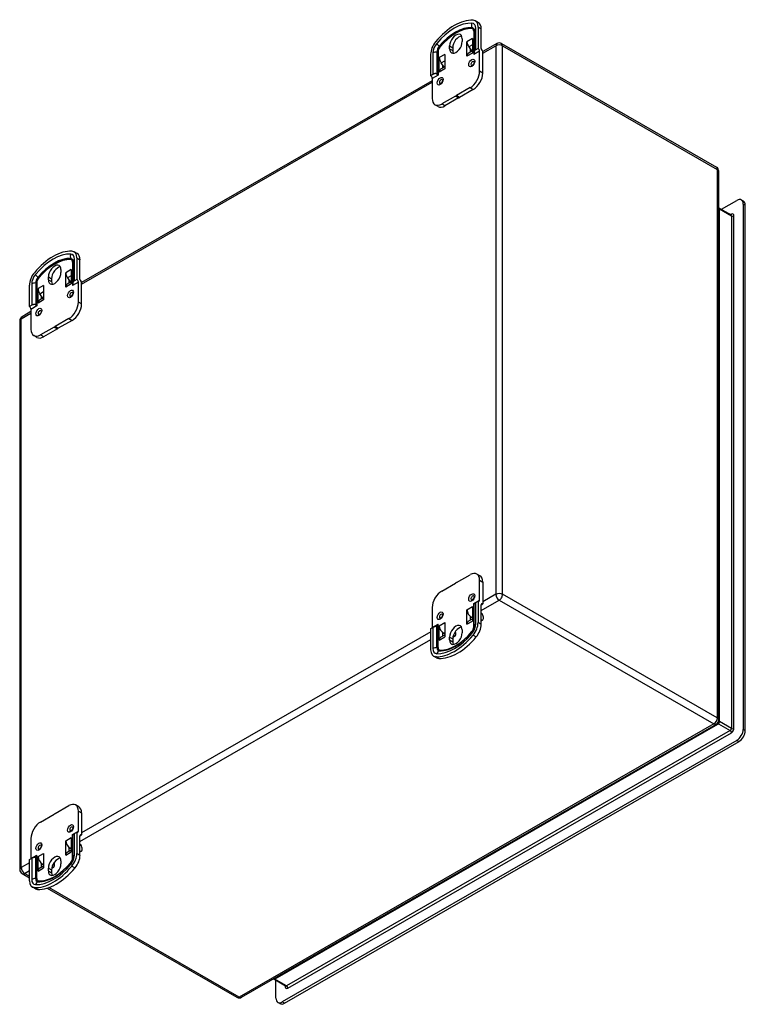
# Model space of a CAD drawing. Header units: inches. Extents: x 71.6 to 84.4, y 24.7 to 42.1.
import ezdxf

# ---------------------------------------------------------------- set-up
doc = ezdxf.new("R2010")
doc.units = ezdxf.units.IN
doc.header["$MEASUREMENT"] = 0
doc.layers.add('Visible Edges(ANSI)', color=7, linetype='Continuous', lineweight=25)
doc.layers.add('Visible Tangent Edges(ANSI)', color=7, linetype='Continuous', lineweight=25)

msp = doc.modelspace()

# ---------------------------------------------------------------- linework, layer by layer
at = {"layer": 'Visible Edges(ANSI)'}
for p, q in [((79.652, 42.024), (79.597, 42.056)), ((79.576, 41.884), (79.576, 41.496)), ((79.646, 41.948), (79.646, 41.57)), ((79.701, 41.57), (79.701, 41.915)), ((79.366, 41.741), (79.366, 41.69)), ((79.451, 41.433), (79.451, 41.687)), ((79.451, 41.687), (79.451, 41.687)), ((79.451, 41.687), (79.451, 41.687)), ((79.548, 41.743), (79.548, 41.489)), ((79.548, 41.743), (79.548, 41.743)), ((79.548, 41.743), (79.548, 41.743)), ((79.145, 41.563), (79.145, 41.614)), ((79.201, 41.582), (79.201, 41.531)), ((79.548, 41.526), (79.474, 41.483)), ((79.482, 41.597), (79.536, 41.519)), ((79.506, 41.562), (79.506, 41.502)), ((79.576, 41.496), (79.576, 41.488)), ((79.646, 41.57), (79.605, 41.547)), ((79.673, 41.168), (79.673, 41.522)), ((79.704, 41.555), (79.721, 41.531)), ((79.977, 41.656), (79.729, 41.514)), ((79.729, 41.135), (79.729, 41.522)), ((80.061, 41.656), (83.846, 39.477)), ((78.811, 41.089), (78.811, 41.467)), ((78.963, 41.406), (78.963, 41.407)), ((78.963, 41.406), (78.963, 41.406)), ((78.963, 41.152), (78.963, 41.406)), ((79.061, 41.463), (79.061, 41.463)), ((79.061, 41.463), (79.061, 41.463)), ((79.061, 41.463), (79.061, 41.208)), ((79.451, 41.433), (79.451, 41.433)), ((79.548, 41.489), (79.548, 41.489)), ((78.963, 41.152), (78.963, 41.152)), ((79.061, 41.245), (78.986, 41.202)), ((79.049, 41.238), (78.995, 41.316)), ((79.019, 41.281), (79.019, 41.221)), ((79.061, 41.208), (79.061, 41.208)), ((78.838, 41.001), (72.658, 37.442)), ((78.851, 41.113), (78.811, 41.089)), ((78.838, 41.041), (78.838, 40.687)), ((79.507, 40.879), (79.264, 40.739)), ((79.562, 40.846), (79.319, 40.707)), ((79.248, 40.73), (79.005, 40.59)), ((79.304, 40.698), (79.061, 40.558)), ((79.248, 40.73), (79.304, 40.698)), ((79.319, 40.707), (79.264, 40.739)), ((78.943, 40.546), (78.887, 40.578)), ((83.888, 29.731), (83.888, 39.404)), ((83.934, 38.733), (84.207, 38.89)), ((84.323, 38.876), (84.286, 38.898)), ((83.896, 38.755), (84.105, 38.635)), ((84.319, 38.825), (84.319, 29.563)), ((84.356, 29.542), (84.356, 38.804)), ((72.581, 37.952), (72.526, 37.984)), ((72.575, 37.876), (72.575, 37.498)), ((72.505, 37.812), (72.505, 37.424)), ((72.63, 37.498), (72.63, 37.844)), ((72.074, 37.491), (72.074, 37.542)), ((72.13, 37.51), (72.13, 37.459)), ((72.295, 37.669), (72.295, 37.618)), ((72.38, 37.361), (72.38, 37.615)), ((72.38, 37.615), (72.38, 37.615)), ((72.38, 37.615), (72.38, 37.615)), ((72.411, 37.525), (72.465, 37.447)), ((72.477, 37.671), (72.477, 37.417)), ((72.477, 37.671), (72.477, 37.671)), ((72.477, 37.671), (72.477, 37.671)), ((71.74, 37.017), (71.74, 37.395)), ((71.892, 37.334), (71.892, 37.335)), ((71.892, 37.335), (71.892, 37.335)), ((71.892, 37.08), (71.892, 37.335)), ((71.99, 37.391), (71.99, 37.391)), ((71.99, 37.391), (71.99, 37.391)), ((71.99, 37.391), (71.99, 37.136)), ((72.38, 37.361), (72.38, 37.361)), ((72.477, 37.454), (72.403, 37.411)), ((72.435, 37.49), (72.435, 37.43)), ((72.477, 37.417), (72.477, 37.417)), ((72.505, 37.424), (72.505, 37.416)), ((72.575, 37.498), (72.534, 37.475)), ((72.602, 37.096), (72.602, 37.45)), ((72.633, 37.483), (72.65, 37.459)), ((72.658, 37.064), (72.658, 37.45)), ((71.99, 37.173), (71.915, 37.13)), ((71.978, 37.167), (71.924, 37.244)), ((71.948, 37.21), (71.948, 37.149)), ((71.78, 37.041), (71.74, 37.017)), ((71.892, 37.08), (71.892, 37.08)), ((71.99, 37.136), (71.99, 37.136)), ((71.767, 36.929), (71.61, 36.839)), ((71.767, 36.969), (71.767, 36.615)), ((72.435, 36.807), (72.193, 36.667)), ((71.568, 36.766), (71.568, 27.093)), ((72.177, 36.658), (71.934, 36.518)), ((72.177, 36.658), (72.233, 36.626)), ((72.248, 36.635), (72.193, 36.667)), ((72.491, 36.774), (72.248, 36.635)), ((71.872, 36.474), (71.816, 36.506)), ((72.233, 36.626), (71.99, 36.486)), ((79.264, 32.151), (79.507, 32.291)), ((79.68, 32.27), (79.624, 32.303)), ((79.005, 32.002), (79.248, 32.142)), ((79.673, 31.839), (79.673, 32.194)), ((79.729, 32.162), (79.729, 31.775)), ((79.576, 31.771), (79.576, 31.77)), ((79.576, 31.382), (79.576, 31.77)), ((79.605, 31.8), (79.646, 31.823)), ((79.646, 31.823), (79.646, 31.446)), ((79.701, 31.759), (79.729, 31.775)), ((78.838, 31.713), (78.838, 31.358)), ((79.451, 31.673), (79.451, 31.673)), ((79.451, 31.673), (79.451, 31.673)), ((79.451, 31.418), (79.451, 31.673)), ((79.548, 31.729), (79.548, 31.729)), ((79.548, 31.729), (79.548, 31.729)), ((79.548, 31.729), (79.548, 31.474)), ((79.701, 31.414), (79.701, 31.759)), ((79.061, 31.448), (79.061, 31.194)), ((79.061, 31.448), (79.061, 31.448)), ((79.061, 31.448), (79.061, 31.448)), ((79.474, 31.469), (79.548, 31.512)), ((79.506, 31.554), (79.506, 31.487)), ((79.548, 31.527), (79.529, 31.538)), ((79.548, 31.474), (79.548, 31.474)), ((79.701, 31.476), (79.727, 31.49)), ((79.701, 31.482), (79.721, 31.488)), ((78.811, 31.342), (78.851, 31.366)), ((78.811, 30.965), (78.811, 31.342)), ((78.963, 31.137), (78.963, 31.392)), ((78.963, 31.392), (78.963, 31.392)), ((78.963, 31.392), (78.963, 31.392)), ((79.019, 31.274), (79.019, 31.207)), ((79.041, 31.257), (79.061, 31.246)), ((79.366, 31.317), (79.366, 31.267)), ((79.451, 31.418), (79.451, 31.418)), ((78.963, 31.137), (78.963, 31.137)), ((78.986, 31.188), (79.061, 31.231)), ((79.061, 31.194), (79.061, 31.193)), ((79.145, 31.14), (79.145, 31.19)), ((79.201, 31.158), (79.201, 31.108)), ((79.204, 31.189), (79.239, 31.21)), ((79.233, 31.207), (79.206, 31.199)), ((78.915, 30.824), (78.86, 30.857)), ((75.479, 24.84), (83.846, 29.658)), ((84.207, 29.37), (76.196, 24.757)), ((76.234, 24.736), (84.245, 29.349)), ((72.193, 28.079), (72.435, 28.219)), ((72.609, 28.198), (72.553, 28.231)), ((71.934, 27.93), (72.177, 28.07)), ((72.602, 27.767), (72.602, 28.122)), ((72.658, 28.09), (72.658, 27.703)), ((71.767, 27.641), (71.767, 27.286)), ((72.477, 27.657), (72.477, 27.657)), ((72.477, 27.657), (72.477, 27.657)), ((72.477, 27.657), (72.477, 27.402)), ((72.505, 27.699), (72.505, 27.698)), ((72.505, 27.31), (72.505, 27.698)), ((72.534, 27.728), (72.575, 27.751)), ((72.575, 27.751), (72.575, 27.374)), ((72.63, 27.687), (72.658, 27.703)), ((72.63, 27.342), (72.63, 27.687)), ((72.38, 27.601), (72.38, 27.601)), ((72.38, 27.601), (72.38, 27.601)), ((72.38, 27.346), (72.38, 27.601)), ((72.403, 27.397), (72.477, 27.44)), ((72.435, 27.482), (72.435, 27.415)), ((72.477, 27.455), (72.457, 27.466)), ((71.74, 27.27), (71.78, 27.294)), ((71.74, 26.893), (71.74, 27.27)), ((71.892, 27.065), (71.892, 27.32)), ((71.892, 27.32), (71.892, 27.32)), ((71.892, 27.32), (71.892, 27.32)), ((71.99, 27.376), (71.99, 27.122)), ((71.99, 27.376), (71.99, 27.376)), ((71.99, 27.376), (71.99, 27.376)), ((72.38, 27.346), (72.38, 27.346)), ((72.477, 27.402), (72.477, 27.402)), ((72.63, 27.404), (72.656, 27.418)), ((72.63, 27.41), (72.65, 27.416)), ((71.915, 27.116), (71.99, 27.159)), ((71.948, 27.202), (71.948, 27.135)), ((71.97, 27.185), (71.99, 27.174)), ((71.99, 27.122), (71.99, 27.122)), ((72.074, 27.068), (72.074, 27.118)), ((72.13, 27.086), (72.13, 27.036)), ((72.133, 27.117), (72.168, 27.138)), ((72.162, 27.135), (72.135, 27.127)), ((72.295, 27.245), (72.295, 27.195)), ((71.61, 27.02), (71.74, 26.945)), ((71.892, 27.065), (71.892, 27.065)), ((71.844, 26.752), (71.789, 26.785)), ((72.053, 26.765), (75.395, 24.84)), ((76.255, 25.038), (76.046, 25.158)), ((76.085, 24.822), (76.085, 25.136)), ((76.155, 24.728), (76.118, 24.75))]:
    msp.add_line(p, q, dxfattribs=at)
at = {"layer": 'Visible Edges(ANSI)', "flags": 128}
for points in [[(79.605, 41.547), (79.603, 41.545), (79.601, 41.544), (79.599, 41.542), (79.596, 41.541), (79.594, 41.539), (79.593, 41.538), (79.591, 41.536), (79.589, 41.534), (79.587, 41.533), (79.586, 41.531), (79.584, 41.529), (79.583, 41.527), (79.582, 41.525), (79.581, 41.523), (79.58, 41.521), (79.579, 41.518), (79.578, 41.516), (79.578, 41.513), (79.577, 41.511), (79.577, 41.508), (79.577, 41.505), (79.576, 41.502), (79.576, 41.499), (79.576, 41.496)], [(79.575, 41.332), (79.575, 41.332), (79.575, 41.329), (79.575, 41.325), (79.575, 41.32), (79.573, 41.314), (79.571, 41.308), (79.569, 41.302), (79.565, 41.295), (79.561, 41.289), (79.557, 41.283), (79.552, 41.278), (79.548, 41.274), (79.544, 41.271), (79.541, 41.269), (79.538, 41.268), (79.538, 41.268)], [(79.576, 41.488), (79.576, 41.487), (79.576, 41.486), (79.576, 41.485), (79.576, 41.484), (79.576, 41.483), (79.576, 41.481), (79.576, 41.48), (79.575, 41.479), (79.575, 41.478), (79.575, 41.477), (79.575, 41.476), (79.575, 41.475), (79.574, 41.474), (79.574, 41.473), (79.574, 41.472), (79.573, 41.471), (79.573, 41.47), (79.573, 41.469), (79.572, 41.468), (79.572, 41.467), (79.572, 41.466), (79.571, 41.465), (79.571, 41.464), (79.57, 41.463)], [(78.921, 41.119), (78.918, 41.12), (78.916, 41.122), (78.913, 41.123), (78.91, 41.124), (78.907, 41.124), (78.903, 41.125), (78.9, 41.125), (78.897, 41.125), (78.894, 41.125), (78.891, 41.125), (78.888, 41.125), (78.885, 41.125), (78.882, 41.124), (78.879, 41.123), (78.876, 41.123), (78.873, 41.122), (78.87, 41.121), (78.867, 41.12), (78.864, 41.119), (78.861, 41.118), (78.859, 41.116), (78.856, 41.115), (78.854, 41.114), (78.851, 41.113)], [(78.941, 41.101), (78.941, 41.101), (78.94, 41.102), (78.94, 41.102), (78.939, 41.103), (78.939, 41.103), (78.938, 41.104), (78.938, 41.104), (78.937, 41.105), (78.937, 41.105), (78.936, 41.106), (78.936, 41.106), (78.935, 41.107), (78.934, 41.107), (78.934, 41.108), (78.933, 41.109), (78.933, 41.109), (78.932, 41.11), (78.931, 41.11), (78.931, 41.111), (78.93, 41.112), (78.929, 41.112), (78.929, 41.113), (78.928, 41.113), (78.927, 41.114)], [(79.018, 41.012), (79.018, 41.011), (79.019, 41.009), (79.019, 41.005), (79.018, 41), (79.017, 40.994), (79.015, 40.988), (79.012, 40.981), (79.009, 40.975), (79.005, 40.968), (79, 40.963), (78.996, 40.958), (78.992, 40.954), (78.988, 40.951), (78.984, 40.949), (78.982, 40.948), (78.981, 40.948)], [(83.896, 38.755), (83.891, 38.759), (83.888, 38.763)], [(84.105, 38.635), (84.108, 38.634), (84.109, 38.634)], [(72.505, 37.416), (72.505, 37.415), (72.505, 37.414), (72.505, 37.413), (72.505, 37.412), (72.505, 37.411), (72.505, 37.41), (72.505, 37.408), (72.504, 37.407), (72.504, 37.406), (72.504, 37.405), (72.504, 37.404), (72.504, 37.403), (72.503, 37.402), (72.503, 37.401), (72.503, 37.4), (72.502, 37.399), (72.502, 37.398), (72.502, 37.397), (72.501, 37.396), (72.501, 37.395), (72.501, 37.394), (72.5, 37.393), (72.5, 37.392), (72.499, 37.391)], [(72.534, 37.475), (72.532, 37.473), (72.53, 37.472), (72.527, 37.471), (72.525, 37.469), (72.523, 37.467), (72.521, 37.466), (72.52, 37.464), (72.518, 37.462), (72.516, 37.461), (72.515, 37.459), (72.513, 37.457), (72.512, 37.455), (72.511, 37.453), (72.51, 37.451), (72.509, 37.449), (72.508, 37.446), (72.507, 37.444), (72.507, 37.441), (72.506, 37.439), (72.506, 37.436), (72.506, 37.433), (72.505, 37.43), (72.505, 37.427), (72.505, 37.424)], [(72.504, 37.26), (72.504, 37.26), (72.504, 37.257), (72.504, 37.253), (72.504, 37.248), (72.502, 37.242), (72.5, 37.236), (72.497, 37.23), (72.494, 37.223), (72.49, 37.217), (72.486, 37.211), (72.481, 37.206), (72.477, 37.202), (72.473, 37.199), (72.47, 37.197), (72.467, 37.196), (72.467, 37.196)], [(71.85, 37.047), (71.847, 37.048), (71.845, 37.05), (71.842, 37.051), (71.839, 37.052), (71.835, 37.052), (71.832, 37.053), (71.829, 37.053), (71.826, 37.053), (71.823, 37.053), (71.82, 37.053), (71.817, 37.053), (71.814, 37.053), (71.811, 37.052), (71.808, 37.051), (71.804, 37.051), (71.801, 37.05), (71.799, 37.049), (71.796, 37.048), (71.793, 37.047), (71.79, 37.046), (71.788, 37.044), (71.785, 37.043), (71.783, 37.042), (71.78, 37.041)], [(71.87, 37.029), (71.87, 37.029), (71.869, 37.03), (71.869, 37.03), (71.868, 37.031), (71.868, 37.031), (71.867, 37.032), (71.867, 37.032), (71.866, 37.033), (71.866, 37.033), (71.865, 37.034), (71.865, 37.034), (71.864, 37.035), (71.863, 37.035), (71.863, 37.036), (71.862, 37.037), (71.861, 37.037), (71.861, 37.038), (71.86, 37.038), (71.86, 37.039), (71.859, 37.04), (71.858, 37.04), (71.858, 37.041), (71.857, 37.041), (71.856, 37.042)], [(71.947, 36.94), (71.947, 36.939), (71.948, 36.937), (71.948, 36.933), (71.947, 36.928), (71.946, 36.922), (71.944, 36.916), (71.941, 36.909), (71.938, 36.903), (71.934, 36.896), (71.929, 36.891), (71.925, 36.886), (71.921, 36.882), (71.916, 36.879), (71.913, 36.877), (71.911, 36.876), (71.91, 36.876)], [(79.575, 31.908), (79.575, 31.907), (79.575, 31.904), (79.575, 31.901), (79.575, 31.896), (79.573, 31.89), (79.571, 31.883), (79.569, 31.877), (79.565, 31.87), (79.561, 31.864), (79.557, 31.858), (79.552, 31.854), (79.548, 31.849), (79.544, 31.846), (79.541, 31.845), (79.538, 31.844), (79.538, 31.843)], [(79.57, 31.78), (79.571, 31.78), (79.571, 31.779), (79.572, 31.779), (79.572, 31.778), (79.572, 31.778), (79.573, 31.777), (79.573, 31.777), (79.573, 31.777), (79.574, 31.776), (79.574, 31.776), (79.574, 31.775), (79.575, 31.775), (79.575, 31.775), (79.575, 31.774), (79.575, 31.774), (79.575, 31.774), (79.576, 31.773), (79.576, 31.773), (79.576, 31.773), (79.576, 31.772), (79.576, 31.772), (79.576, 31.772), (79.576, 31.772), (79.576, 31.771)], [(79.576, 31.77), (79.576, 31.77), (79.576, 31.77), (79.577, 31.771), (79.577, 31.771), (79.577, 31.772), (79.578, 31.773), (79.578, 31.774), (79.579, 31.776), (79.58, 31.777), (79.581, 31.778), (79.582, 31.78), (79.583, 31.781), (79.584, 31.783), (79.586, 31.784), (79.587, 31.786), (79.589, 31.788), (79.591, 31.789), (79.593, 31.791), (79.594, 31.793), (79.596, 31.794), (79.599, 31.796), (79.601, 31.797), (79.603, 31.798), (79.605, 31.8)], [(79.018, 31.587), (79.018, 31.586), (79.019, 31.584), (79.019, 31.58), (79.018, 31.575), (79.017, 31.569), (79.015, 31.563), (79.012, 31.556), (79.009, 31.55), (79.005, 31.544), (79, 31.538), (78.996, 31.533), (78.992, 31.529), (78.988, 31.526), (78.984, 31.524), (78.982, 31.523), (78.981, 31.523)], [(78.851, 31.366), (78.854, 31.367), (78.856, 31.368), (78.859, 31.37), (78.861, 31.371), (78.864, 31.372), (78.867, 31.373), (78.87, 31.374), (78.873, 31.375), (78.876, 31.376), (78.879, 31.377), (78.882, 31.378), (78.885, 31.379), (78.888, 31.38), (78.891, 31.381), (78.894, 31.382), (78.897, 31.383), (78.9, 31.384), (78.903, 31.385), (78.907, 31.386), (78.91, 31.387), (78.913, 31.389), (78.916, 31.39), (78.918, 31.391), (78.921, 31.393)], [(78.927, 31.398), (78.928, 31.398), (78.929, 31.399), (78.929, 31.4), (78.93, 31.4), (78.931, 31.401), (78.931, 31.402), (78.932, 31.403), (78.933, 31.403), (78.933, 31.404), (78.934, 31.405), (78.934, 31.406), (78.935, 31.407), (78.936, 31.408), (78.936, 31.409), (78.937, 31.409), (78.937, 31.41), (78.938, 31.411), (78.938, 31.412), (78.939, 31.413), (78.939, 31.414), (78.94, 31.415), (78.94, 31.416), (78.941, 31.417), (78.941, 31.418)], [(79.251, 31.033), (79.269, 31.044), (79.287, 31.055), (79.305, 31.067), (79.323, 31.08), (79.341, 31.093), (79.359, 31.107), (79.377, 31.122), (79.395, 31.137), (79.412, 31.153), (79.43, 31.169), (79.448, 31.186), (79.465, 31.204), (79.482, 31.222), (79.499, 31.24), (79.516, 31.259), (79.533, 31.279)], [(79.533, 31.279), (79.542, 31.291), (79.551, 31.305), (79.559, 31.319), (79.565, 31.334), (79.57, 31.348), (79.574, 31.361), (79.575, 31.367), (79.576, 31.373), (79.576, 31.378), (79.576, 31.382)], [(72.504, 27.836), (72.504, 27.835), (72.504, 27.832), (72.504, 27.829), (72.504, 27.824), (72.502, 27.818), (72.5, 27.811), (72.497, 27.805), (72.494, 27.798), (72.49, 27.792), (72.486, 27.787), (72.481, 27.782), (72.477, 27.778), (72.473, 27.775), (72.47, 27.773), (72.467, 27.772), (72.467, 27.771)], [(72.499, 27.708), (72.5, 27.708), (72.5, 27.707), (72.501, 27.707), (72.501, 27.706), (72.501, 27.706), (72.502, 27.705), (72.502, 27.705), (72.502, 27.705), (72.503, 27.704), (72.503, 27.704), (72.503, 27.703), (72.504, 27.703), (72.504, 27.703), (72.504, 27.702), (72.504, 27.702), (72.504, 27.702), (72.505, 27.701), (72.505, 27.701), (72.505, 27.701), (72.505, 27.7), (72.505, 27.7), (72.505, 27.7), (72.505, 27.7), (72.505, 27.699)], [(72.505, 27.698), (72.505, 27.698), (72.505, 27.698), (72.506, 27.699), (72.506, 27.699), (72.506, 27.7), (72.507, 27.701), (72.507, 27.703), (72.508, 27.704), (72.509, 27.705), (72.51, 27.706), (72.511, 27.708), (72.512, 27.709), (72.513, 27.711), (72.515, 27.713), (72.516, 27.714), (72.518, 27.716), (72.52, 27.717), (72.521, 27.719), (72.523, 27.721), (72.525, 27.722), (72.527, 27.724), (72.53, 27.725), (72.532, 27.727), (72.534, 27.728)], [(71.947, 27.515), (71.947, 27.514), (71.948, 27.512), (71.948, 27.508), (71.947, 27.503), (71.946, 27.497), (71.944, 27.491), (71.941, 27.484), (71.938, 27.478), (71.934, 27.472), (71.929, 27.466), (71.925, 27.461), (71.921, 27.457), (71.916, 27.454), (71.913, 27.452), (71.911, 27.451), (71.91, 27.451)], [(71.78, 27.294), (71.783, 27.295), (71.785, 27.296), (71.788, 27.298), (71.79, 27.299), (71.793, 27.3), (71.796, 27.301), (71.799, 27.302), (71.801, 27.303), (71.804, 27.304), (71.808, 27.305), (71.811, 27.306), (71.814, 27.307), (71.817, 27.308), (71.82, 27.309), (71.823, 27.31), (71.826, 27.311), (71.829, 27.312), (71.832, 27.313), (71.835, 27.314), (71.839, 27.315), (71.842, 27.317), (71.845, 27.318), (71.847, 27.319), (71.85, 27.321)], [(71.856, 27.326), (71.857, 27.326), (71.858, 27.327), (71.858, 27.328), (71.859, 27.328), (71.86, 27.329), (71.86, 27.33), (71.861, 27.331), (71.861, 27.331), (71.862, 27.332), (71.863, 27.333), (71.863, 27.334), (71.864, 27.335), (71.865, 27.336), (71.865, 27.337), (71.866, 27.337), (71.866, 27.338), (71.867, 27.339), (71.867, 27.34), (71.868, 27.341), (71.868, 27.342), (71.869, 27.343), (71.869, 27.344), (71.87, 27.345), (71.87, 27.346)], [(72.462, 27.207), (72.471, 27.219), (72.48, 27.233), (72.488, 27.247), (72.494, 27.262), (72.499, 27.276), (72.503, 27.289), (72.504, 27.295), (72.505, 27.301), (72.505, 27.306), (72.505, 27.31)], [(72.18, 26.961), (72.198, 26.972), (72.216, 26.983), (72.234, 26.995), (72.252, 27.008), (72.27, 27.021), (72.288, 27.035), (72.306, 27.05), (72.323, 27.065), (72.341, 27.081), (72.359, 27.097), (72.377, 27.114), (72.394, 27.132), (72.411, 27.15), (72.428, 27.168), (72.445, 27.187), (72.462, 27.207)], [(76.046, 25.158), (76.041, 25.16), (76.037, 25.161)], [(76.258, 25.035), (76.257, 25.036), (76.255, 25.038)]]:
    msp.add_lwpolyline(points, dxfattribs=at)
at = {"layer": 'Visible Edges(ANSI)'}
for centre, start, end in [((80.019, 41.584), 60.064, 119.936), ((83.804, 39.404), 0, 60.064), ((71.652, 36.766), 119.936, 180), ((83.804, 29.731), 299.936, 0), ((71.652, 27.093), 180, 240.064), ((75.437, 24.913), 240.064, 299.936)]:
    msp.add_arc(centre, 0.084, start, end, dxfattribs=at)
for centre, major_axis, start_param, end_param in [((79.228, 41.169), (0.491, 0.853), 0.289638, 1.277291), ((79.479, 41.851), (0.118, 0.205), 5.495853, 6.572823), ((79.535, 41.819), (0.118, 0.205), 5.495853, 6.283185), ((79.256, 41.678), (0.078, 0.135), 5.495853, 8.637446), ((78.978, 41.563), (0.118, 0.205), 1.277291, 2.354261), ((79.256, 41.627), (-0.078, -0.135), 5.495853, 8.637446), ((79.311, 41.646), (0.078, 0.135), 0.36422, 2.354261), ((79.529, 41.642), (0.0549, -0.0953), 3.928925, 4.860678), ((79.626, 41.699), (-0.0549, 0.0953), 0.787332, 0.829975), ((79.311, 41.595), (-0.078, -0.135), 5.495853, 5.918966), ((79.626, 41.444), (0.0549, -0.0953), 3.886281, 3.928925), ((79.646, 41.538), (-0.0195, 0.0338), 3.928925, 5.499721), ((79.729, 41.554), (-0.0195, 0.0338), 0.787332, 2.358128), ((79.687, 41.499), (0.0394, -0.0685), 1.624295, 1.719086), ((79.687, 41.499), (0.0394, -0.0685), 1.475895, 1.517487), ((79.041, 41.362), (0.0549, -0.0953), 3.928925, 4.860678), ((79.139, 41.418), (-0.0549, 0.0953), 0.787332, 0.829975), ((79.529, 41.388), (-0.0549, 0.0953), 0, 0.787332), ((79.041, 41.107), (-0.0549, 0.0953), 0, 0.787332), ((79.139, 41.163), (0.0549, -0.0953), 3.886281, 3.928925), ((79.507, 41.071), (-0.118, -0.205), 0.783464, 2.354261), ((78.811, 41.057), (-0.0195, 0.0338), 3.928925, 5.499721), ((78.88, 41.097), (0.0552, 0), 0.55069, 0.738942), ((79.562, 41.039), (0.118, 0.205), 3.925057, 5.495853), ((79.005, 40.783), (-0.118, -0.205), 5.495853, 7.06665), ((79.256, 41.539), (0.491, 0.853), 3.913742, 3.936372), ((79.311, 41.506), (-0.491, -0.853), 0.772149, 0.79478), ((79.061, 40.751), (-0.118, -0.205), 0, 0.783464), ((84.207, 38.761), (0.079, 0.136), 5.495853, 7.06665), ((84.245, 38.74), (0.079, 0.136), 5.495853, 6.283185), ((72.157, 37.097), (0.491, 0.853), 0.289638, 1.277291), ((72.408, 37.779), (0.118, 0.205), 5.495853, 6.572823), ((72.464, 37.747), (0.118, 0.205), 5.495853, 6.283185), ((72.185, 37.606), (0.078, 0.135), 5.495853, 8.637446), ((72.24, 37.574), (0.078, 0.135), 0.36422, 2.354261), ((71.906, 37.491), (0.118, 0.205), 1.277291, 2.354261), ((72.185, 37.555), (-0.078, -0.135), 5.495853, 8.637446), ((72.457, 37.57), (0.0549, -0.0953), 3.928925, 4.860678), ((72.555, 37.627), (-0.0549, 0.0953), 0.787332, 0.829975), ((71.97, 37.29), (0.0549, -0.0953), 3.928925, 4.860678), ((72.068, 37.346), (-0.0549, 0.0953), 0.787332, 0.829975), ((72.24, 37.523), (-0.078, -0.135), 5.495853, 5.918966), ((72.457, 37.316), (-0.0549, 0.0953), 0, 0.787332), ((72.555, 37.372), (0.0549, -0.0953), 3.886281, 3.928925), ((72.575, 37.466), (-0.0195, 0.0338), 3.928925, 5.499721), ((72.658, 37.482), (-0.0195, 0.0338), 0.787332, 2.358128), ((72.616, 37.427), (0.0394, -0.0685), 1.624295, 1.719086), ((72.616, 37.427), (0.0394, -0.0685), 1.475895, 1.517487), ((71.74, 36.985), (-0.0195, 0.0338), 3.928925, 5.499721), ((71.809, 37.025), (0.0552, 0), 0.55069, 0.738942), ((71.97, 37.035), (-0.0549, 0.0953), 0, 0.787332), ((72.068, 37.091), (0.0549, -0.0953), 3.886281, 3.928925), ((72.435, 36.999), (-0.118, -0.205), 0.783464, 2.354261), ((72.491, 36.967), (0.118, 0.205), 3.925057, 5.495853), ((72.185, 37.467), (0.491, 0.853), 3.913742, 3.936372), ((72.24, 37.435), (-0.491, -0.853), 0.772149, 0.79478), ((71.934, 36.711), (-0.118, -0.205), 5.495853, 7.06665), ((71.99, 36.679), (-0.118, -0.205), 0, 0.783464), ((79.507, 32.098), (0.118, 0.205), 5.495853, 7.06665), ((79.256, 31.342), (-0.491, -0.853), 3.913742, 3.936372), ((79.562, 32.066), (0.118, 0.205), 5.495853, 6.283185), ((79.005, 31.809), (0.118, 0.205), 0.783464, 2.354261), ((79.646, 31.855), (0.0195, -0.0338), 5.499721, 7.070517), ((79.729, 31.743), (-0.0195, 0.0338), 5.499721, 7.070517), ((79.529, 31.628), (-0.0549, 0.0953), 0.787332, 2.358128), ((79.626, 31.684), (0.0549, -0.0953), 3.928925, 3.971568), ((79.687, 31.559), (0.0394, -0.0685), 6.138763, 8.387187), ((79.139, 31.403), (0.0549, -0.0953), 3.928925, 3.971568), ((79.529, 31.373), (-0.0549, 0.0953), 0, 0.787332), ((79.626, 31.429), (-0.0549, 0.0953), 0.744688, 0.787332), ((79.479, 31.35), (-0.118, -0.205), 1.277291, 2.354261), ((78.811, 31.374), (0.0195, -0.0338), 0.783464, 0.787332), ((78.88, 31.414), (0.0552, 0), 5.544243, 5.732495), ((79.041, 31.347), (-0.0549, 0.0953), 0.787332, 2.358128), ((79.256, 31.254), (0.078, 0.135), 5.495853, 8.637446), ((79.256, 31.203), (-0.078, -0.135), 5.495853, 8.637446), ((79.311, 31.222), (0.078, 0.135), 0.36422, 2.354261), ((79.2, 31.278), (0.0394, -0.0685), 6.138763, 7.660101), ((79.535, 31.318), (0.118, 0.205), 4.418884, 5.495853), ((79.228, 31.744), (-0.491, -0.853), 0.289638, 1.277291), ((79.284, 31.712), (-0.491, -0.853), 0.289638, 1.277291), ((79.041, 31.093), (-0.0549, 0.0953), 0, 0.787332), ((79.139, 31.149), (-0.0549, 0.0953), 0.744688, 0.787332), ((79.311, 31.171), (-0.078, -0.135), 5.495853, 5.918966), ((78.978, 31.061), (-0.118, -0.205), 5.495853, 6.572823), ((79.033, 31.029), (-0.118, -0.205), 0, 0.289638), ((84.207, 29.499), (-0.079, -0.136), 0.783464, 2.354261), ((84.245, 29.478), (0.079, 0.136), 3.925057, 5.495853), ((72.435, 28.026), (0.118, 0.205), 5.495853, 7.06665), ((72.491, 27.994), (0.118, 0.205), 5.495853, 6.283185), ((72.185, 27.27), (-0.491, -0.853), 3.913742, 3.936372), ((71.934, 27.737), (0.118, 0.205), 0.783464, 2.354261), ((72.555, 27.612), (0.0549, -0.0953), 3.928925, 3.971568), ((72.575, 27.783), (0.0195, -0.0338), 5.499721, 7.070517), ((72.658, 27.671), (-0.0195, 0.0338), 5.499721, 7.070517), ((72.457, 27.556), (-0.0549, 0.0953), 0.787332, 2.358128), ((72.616, 27.487), (0.0394, -0.0685), 6.138763, 8.387187), ((71.74, 27.302), (0.0195, -0.0338), 0.783464, 0.787332), ((71.809, 27.342), (0.0552, 0), 5.544243, 5.732495), ((71.97, 27.275), (-0.0549, 0.0953), 0.787332, 2.358128), ((72.068, 27.331), (0.0549, -0.0953), 3.928925, 3.971568), ((72.185, 27.182), (0.078, 0.135), 5.495853, 8.637446), ((72.24, 27.15), (0.078, 0.135), 0.36422, 2.354261), ((72.457, 27.301), (-0.0549, 0.0953), 0, 0.787332), ((72.555, 27.357), (-0.0549, 0.0953), 0.744688, 0.787332), ((72.408, 27.278), (-0.118, -0.205), 1.277291, 2.354261), ((72.464, 27.246), (0.118, 0.205), 4.418884, 5.495853), ((72.157, 27.672), (-0.491, -0.853), 0.289638, 1.277291), ((72.213, 27.64), (-0.491, -0.853), 0.289638, 1.277291), ((71.97, 27.021), (-0.0549, 0.0953), 0, 0.787332), ((72.068, 27.077), (-0.0549, 0.0953), 0.744688, 0.787332), ((72.185, 27.131), (-0.078, -0.135), 5.495853, 8.637446), ((72.129, 27.206), (0.0394, -0.0685), 6.138763, 7.660101), ((72.24, 27.099), (-0.078, -0.135), 5.495853, 5.918966), ((71.906, 26.989), (-0.118, -0.205), 5.495853, 6.572823), ((71.962, 26.957), (-0.118, -0.205), 0, 0.289638), ((76.196, 24.886), (-0.079, -0.136), 5.495853, 7.06665), ((76.234, 24.864), (-0.079, -0.136), 0, 0.783464)]:
    msp.add_ellipse(centre, major_axis=major_axis, ratio=0.578093, start_param=start_param, end_param=end_param, dxfattribs=at)
at = {"layer": 'Visible Tangent Edges(ANSI)'}
for p, q in [((79.536, 41.939), (79.537, 41.933)), ((79.57, 41.872), (79.57, 41.463)), ((79.605, 41.547), (79.605, 41.924)), ((79.646, 41.948), (79.701, 41.915)), ((79.548, 41.743), (79.451, 41.687)), ((78.921, 41.507), (78.927, 41.507)), ((78.921, 41.507), (78.921, 41.119)), ((78.927, 41.507), (78.927, 41.114)), ((78.941, 41.51), (78.941, 41.101)), ((78.961, 41.608), (78.966, 41.604)), ((79.145, 41.614), (79.201, 41.582)), ((79.145, 41.563), (79.201, 41.531)), ((79.548, 41.635), (79.482, 41.597)), ((79.673, 41.522), (79.57, 41.463)), ((79.729, 41.485), (79.959, 41.618)), ((79.959, 41.618), (79.959, 31.945)), ((80.078, 41.618), (83.863, 39.438)), ((80.078, 31.945), (80.078, 41.618)), ((78.851, 41.49), (78.851, 41.113)), ((79.061, 41.463), (78.963, 41.407)), ((78.995, 41.316), (79.061, 41.354)), ((79.548, 41.489), (79.451, 41.433)), ((79.061, 41.208), (78.963, 41.152)), ((79.729, 41.135), (79.673, 41.168)), ((72.658, 37.413), (78.838, 40.972)), ((78.941, 41.101), (78.838, 41.041)), ((79.507, 40.879), (79.562, 40.846)), ((79.061, 40.558), (79.005, 40.59)), ((83.863, 39.438), (83.863, 29.765)), ((83.903, 38.741), (84.111, 38.621)), ((83.903, 29.71), (83.903, 38.73)), ((84.319, 38.825), (84.356, 38.804)), ((84.111, 38.646), (84.098, 38.639)), ((84.111, 38.621), (84.111, 29.58)), ((84.155, 29.58), (84.155, 38.621)), ((72.465, 37.867), (72.466, 37.861)), ((72.534, 37.475), (72.534, 37.852)), ((72.575, 37.876), (72.63, 37.844)), ((72.499, 37.8), (72.499, 37.391)), ((71.89, 37.536), (71.895, 37.532)), ((72.074, 37.542), (72.13, 37.51)), ((72.477, 37.671), (72.38, 37.615)), ((72.477, 37.563), (72.411, 37.525)), ((71.78, 37.418), (71.78, 37.041)), ((71.85, 37.435), (71.856, 37.435)), ((71.85, 37.435), (71.85, 37.047)), ((71.856, 37.435), (71.856, 37.042)), ((71.87, 37.438), (71.87, 37.029)), ((71.99, 37.391), (71.892, 37.335)), ((72.074, 37.491), (72.13, 37.459)), ((72.477, 37.417), (72.38, 37.361)), ((72.602, 37.45), (72.499, 37.391)), ((71.924, 37.244), (71.99, 37.282)), ((71.87, 37.029), (71.767, 36.969)), ((71.99, 37.136), (71.892, 37.08)), ((72.658, 37.064), (72.602, 37.096)), ((71.593, 36.8), (71.767, 36.9)), ((72.435, 36.807), (72.491, 36.774)), ((71.593, 27.127), (71.593, 36.8)), ((71.99, 36.486), (71.934, 36.518)), ((79.673, 32.194), (79.729, 32.162)), ((79.959, 31.945), (79.729, 31.812)), ((83.863, 29.765), (80.078, 31.945)), ((79.57, 31.78), (79.673, 31.839)), ((79.57, 31.371), (79.57, 31.78)), ((79.605, 31.422), (79.605, 31.8)), ((79.701, 31.659), (80.019, 31.842)), ((80.019, 31.842), (83.804, 29.662)), ((79.451, 31.673), (79.548, 31.729)), ((78.963, 31.392), (79.061, 31.448)), ((79.451, 31.418), (79.548, 31.474)), ((79.506, 31.547), (79.512, 31.55)), ((79.548, 31.549), (79.529, 31.538)), ((79.701, 31.414), (79.646, 31.446)), ((79.721, 31.488), (79.701, 31.477)), ((78.811, 31.283), (72.658, 27.74)), ((78.838, 31.358), (78.941, 31.418)), ((78.851, 31.366), (78.851, 30.988)), ((78.921, 31.005), (78.921, 31.393)), ((78.927, 31.005), (78.927, 31.398)), ((78.941, 31.008), (78.941, 31.418)), ((79.019, 31.266), (79.024, 31.269)), ((79.041, 31.257), (79.061, 31.269)), ((72.63, 27.587), (78.811, 31.146)), ((78.963, 31.137), (79.061, 31.193)), ((79.145, 31.19), (79.201, 31.158)), ((79.145, 31.14), (79.201, 31.108)), ((79.204, 31.19), (79.233, 31.207)), ((79.558, 31.225), (79.614, 31.193)), ((78.921, 31.005), (78.927, 31.005)), ((78.961, 30.95), (78.966, 30.952)), ((78.954, 30.814), (78.898, 30.846)), ((84.111, 29.58), (83.903, 29.7)), ((83.804, 29.662), (75.437, 24.844)), ((76.071, 25.164), (83.872, 29.657)), ((84.089, 29.542), (76.27, 25.039)), ((83.881, 29.662), (84.089, 29.542)), ((84.356, 29.542), (84.319, 29.563)), ((76.292, 25.001), (84.111, 29.504)), ((84.207, 29.37), (84.245, 29.349)), ((72.602, 28.122), (72.658, 28.09)), ((72.38, 27.601), (72.477, 27.657)), ((72.499, 27.708), (72.602, 27.767)), ((72.499, 27.299), (72.499, 27.708)), ((72.534, 27.35), (72.534, 27.728)), ((72.435, 27.475), (72.441, 27.478)), ((72.477, 27.477), (72.457, 27.466)), ((71.767, 27.286), (71.87, 27.346)), ((71.78, 27.294), (71.78, 26.916)), ((71.85, 26.933), (71.85, 27.321)), ((71.856, 26.933), (71.856, 27.326)), ((71.87, 26.936), (71.87, 27.346)), ((71.892, 27.32), (71.99, 27.376)), ((72.38, 27.346), (72.477, 27.402)), ((72.63, 27.342), (72.575, 27.374)), ((72.65, 27.416), (72.63, 27.405)), ((71.74, 27.211), (71.593, 27.127)), ((71.892, 27.065), (71.99, 27.122)), ((71.948, 27.194), (71.953, 27.197)), ((71.97, 27.185), (71.99, 27.197)), ((72.074, 27.118), (72.13, 27.086)), ((72.133, 27.118), (72.162, 27.135)), ((72.487, 27.153), (72.543, 27.121)), ((71.652, 27.024), (71.74, 27.074)), ((71.74, 26.973), (71.652, 27.024)), ((71.85, 26.933), (71.856, 26.933)), ((72.074, 27.068), (72.13, 27.036)), ((71.883, 26.742), (71.827, 26.774)), ((71.89, 26.878), (71.895, 26.88)), ((75.437, 24.844), (72.084, 26.775)), ((76.27, 25.039), (76.062, 25.159)), ((76.248, 25.041), (76.248, 25.027)), ((76.234, 24.736), (76.196, 24.757))]:
    msp.add_line(p, q, dxfattribs=at)
at = {"layer": 'Visible Tangent Edges(ANSI)', "flags": 128}
for points in [[(83.888, 38.757), (83.888, 38.756), (83.888, 38.755), (83.889, 38.754), (83.889, 38.754), (83.889, 38.753), (83.89, 38.752), (83.89, 38.751), (83.89, 38.751), (83.891, 38.75), (83.891, 38.749), (83.892, 38.748), (83.893, 38.748), (83.893, 38.747), (83.894, 38.746), (83.895, 38.746), (83.896, 38.745), (83.896, 38.745), (83.897, 38.744), (83.898, 38.743), (83.899, 38.743), (83.9, 38.742), (83.901, 38.742), (83.902, 38.741), (83.903, 38.741)], [(83.903, 38.741), (83.903, 38.742), (83.903, 38.742), (83.902, 38.743), (83.902, 38.744), (83.902, 38.745), (83.902, 38.746), (83.902, 38.746), (83.902, 38.747), (83.901, 38.748), (83.901, 38.749), (83.901, 38.749), (83.901, 38.75), (83.9, 38.75), (83.9, 38.751), (83.9, 38.751), (83.899, 38.752), (83.899, 38.752), (83.899, 38.753), (83.898, 38.753), (83.898, 38.754), (83.897, 38.754), (83.897, 38.755), (83.896, 38.755), (83.896, 38.755)], [(83.903, 38.73), (83.903, 38.73), (83.903, 38.731), (83.903, 38.731), (83.903, 38.732), (83.903, 38.732), (83.903, 38.733), (83.903, 38.733), (83.903, 38.733), (83.903, 38.734), (83.903, 38.734), (83.903, 38.735), (83.903, 38.735), (83.903, 38.736), (83.903, 38.736), (83.903, 38.737), (83.903, 38.737), (83.903, 38.737), (83.903, 38.738), (83.903, 38.738), (83.903, 38.739), (83.903, 38.739), (83.903, 38.74), (83.903, 38.74), (83.903, 38.741)], [(83.881, 29.662), (83.882, 29.663), (83.883, 29.664), (83.885, 29.665), (83.886, 29.667), (83.887, 29.668), (83.889, 29.669), (83.89, 29.671), (83.891, 29.672), (83.893, 29.674), (83.894, 29.675), (83.895, 29.677), (83.896, 29.679), (83.897, 29.681), (83.898, 29.682), (83.899, 29.684), (83.899, 29.686), (83.9, 29.688), (83.901, 29.69), (83.901, 29.692), (83.902, 29.693), (83.902, 29.695), (83.902, 29.697), (83.903, 29.699), (83.903, 29.7)], [(83.903, 29.7), (83.902, 29.701), (83.901, 29.702), (83.9, 29.703), (83.899, 29.703), (83.897, 29.704), (83.897, 29.705), (83.896, 29.706), (83.895, 29.707), (83.894, 29.708), (83.893, 29.709), (83.892, 29.71), (83.892, 29.711), (83.891, 29.712), (83.89, 29.713), (83.89, 29.714), (83.889, 29.715), (83.889, 29.716), (83.889, 29.717), (83.888, 29.718), (83.888, 29.719), (83.888, 29.721), (83.888, 29.722), (83.888, 29.723), (83.888, 29.724)], [(83.903, 29.7), (83.903, 29.7), (83.903, 29.701), (83.903, 29.701), (83.903, 29.702), (83.903, 29.702), (83.903, 29.703), (83.903, 29.703), (83.903, 29.703), (83.903, 29.704), (83.903, 29.704), (83.903, 29.705), (83.903, 29.705), (83.903, 29.706), (83.903, 29.706), (83.903, 29.706), (83.903, 29.707), (83.903, 29.707), (83.903, 29.708), (83.903, 29.708), (83.903, 29.709), (83.903, 29.709), (83.903, 29.709), (83.903, 29.71), (83.903, 29.71)], [(83.872, 29.657), (83.873, 29.657), (83.873, 29.657), (83.873, 29.657), (83.874, 29.658), (83.874, 29.658), (83.875, 29.658), (83.875, 29.658), (83.875, 29.658), (83.876, 29.659), (83.876, 29.659), (83.876, 29.659), (83.877, 29.659), (83.877, 29.66), (83.878, 29.66), (83.878, 29.66), (83.878, 29.66), (83.879, 29.66), (83.879, 29.661), (83.879, 29.661), (83.88, 29.661), (83.88, 29.661), (83.88, 29.662), (83.881, 29.662), (83.881, 29.662)], [(76.062, 25.159), (76.061, 25.16), (76.06, 25.16), (76.059, 25.161), (76.059, 25.161), (76.058, 25.162), (76.057, 25.162), (76.056, 25.162), (76.056, 25.163), (76.055, 25.163), (76.054, 25.163), (76.053, 25.164), (76.052, 25.164), (76.052, 25.164), (76.051, 25.164), (76.05, 25.165), (76.049, 25.165), (76.049, 25.165), (76.048, 25.165), (76.047, 25.165), (76.047, 25.165), (76.046, 25.165), (76.045, 25.165), (76.044, 25.165), (76.044, 25.165)], [(76.046, 25.158), (76.046, 25.158), (76.047, 25.158), (76.047, 25.157), (76.048, 25.157), (76.048, 25.157), (76.049, 25.157), (76.05, 25.157), (76.05, 25.157), (76.051, 25.157), (76.051, 25.157), (76.052, 25.157), (76.053, 25.157), (76.053, 25.157), (76.054, 25.157), (76.055, 25.157), (76.055, 25.157), (76.056, 25.157), (76.057, 25.158), (76.058, 25.158), (76.058, 25.158), (76.059, 25.158), (76.06, 25.159), (76.061, 25.159), (76.062, 25.159)], [(76.062, 25.159), (76.062, 25.159), (76.063, 25.16), (76.063, 25.16), (76.063, 25.16), (76.064, 25.16), (76.064, 25.16), (76.065, 25.161), (76.065, 25.161), (76.065, 25.161), (76.066, 25.161), (76.066, 25.162), (76.067, 25.162), (76.067, 25.162), (76.067, 25.162), (76.068, 25.162), (76.068, 25.163), (76.069, 25.163), (76.069, 25.163), (76.069, 25.163), (76.07, 25.163), (76.07, 25.164), (76.071, 25.164), (76.071, 25.164), (76.071, 25.164)]]:
    msp.add_lwpolyline(points, dxfattribs=at)
at = {"layer": 'Visible Tangent Edges(ANSI)'}
for centre, major_axis, ratio, start_param, end_param in [((79.228, 41.169), (0.462, 0.803), 0.578093, 0.289638, 1.277291), ((79.608, 41.974), (-0.0046, -0.0983), 0.781984, 4.329189, 5.114587), ((79.479, 41.851), (0.089, 0.155), 0.578093, 5.495853, 6.572823), ((79.249, 41.157), (0.428, 0.742), 0.578093, 0.289638, 1.277291), ((79.252, 41.155), (0.425, 0.739), 0.578093, 0.289638, 1.277291), ((79.256, 41.153), (0.418, 0.727), 0.578093, 0.289638, 1.277291), ((79.499, 41.84), (0.0543, 0.0942), 0.578093, 5.495853, 6.572823), ((79.523, 41.926), (-0.0009, -0.0197), 0.781984, 1.187597, 1.972995), ((79.502, 41.838), (0.0521, 0.0904), 0.578093, 5.495853, 6.572823), ((79.507, 41.836), (0.0451, 0.0784), 0.578093, 5.495853, 6.572823), ((79.557, 41.88), (0.0197, 0), 0.575862, 5.497787, 6.283185), ((79.675, 41.884), (-0.0984, 0), 0.575862, 5.497787, 6.283185), ((78.978, 41.563), (-0.089, -0.155), 0.578093, 4.418884, 5.495853), ((78.921, 41.45), (0.0984, 0), 0.575862, 1.570796, 2.356194), ((78.987, 41.617), (0.0756, -0.0631), 0.236068, 3.778743, 4.564141), ((78.998, 41.551), (0.0543, 0.0942), 0.578093, 1.277291, 2.354261), ((79.001, 41.549), (-0.0521, -0.0904), 0.578093, 4.418884, 5.495853), ((78.927, 41.518), (0.0197, 0), 0.575862, 4.712389, 5.497787), ((79.005, 41.547), (0.0451, 0.0784), 0.578093, 1.277291, 2.354261), ((78.961, 41.602), (0.0151, -0.0126), 0.236068, 0.63715, 1.422548), ((80.019, 41.584), (-0.0419, 0.0728), 0.578093, 0, 0.787332), ((80.019, 41.584), (0.084, 0), 0.575862, 0.785398, 2.356194), ((80.019, 41.584), (0.0419, 0.0728), 0.578093, 5.495853, 6.283185), ((79.549, 41.304), (0.0199, 0.0345), 0.578093, 5.905869, 9.802094), ((78.992, 40.984), (-0.0199, -0.0345), 0.578093, 2.764276, 6.660502), ((83.804, 39.404), (0.0419, 0.0728), 0.578093, 5.495853, 6.283185), ((83.804, 39.404), (0.084, 0), 0.575862, 0, 0.785398), ((83.941, 38.751), (-0.053, 0), 0.575862, 0, 0.785398), ((84.089, 38.608), (0.0155, 0.0269), 0.578093, 5.495853, 6.283185), ((84.089, 38.659), (0.0155, -0.0269), 0.578093, 0.178676, 0.787332), ((84.111, 38.595), (0.0309, 0.0537), 0.578093, 5.495853, 7.06665), ((84.133, 38.633), (0.031, 0), 0.575862, 3.926991, 5.497787), ((72.157, 37.097), (0.462, 0.803), 0.578093, 0.289638, 1.277291), ((72.178, 37.085), (0.428, 0.742), 0.578093, 0.289638, 1.277291), ((72.181, 37.083), (0.425, 0.739), 0.578093, 0.289638, 1.277291), ((72.185, 37.081), (0.418, 0.727), 0.578093, 0.289638, 1.277291), ((72.537, 37.902), (-0.0046, -0.0983), 0.781984, 4.329189, 5.114587), ((72.428, 37.768), (0.0543, 0.0942), 0.578093, 5.495853, 6.572823), ((72.452, 37.854), (-0.0009, -0.0197), 0.781984, 1.187597, 1.972995), ((72.431, 37.766), (0.0521, 0.0904), 0.578093, 5.495853, 6.572823), ((72.435, 37.764), (0.0451, 0.0784), 0.578093, 5.495853, 6.572823), ((72.408, 37.779), (0.089, 0.155), 0.578093, 5.495853, 6.572823), ((72.604, 37.812), (-0.0984, 0), 0.575862, 5.497787, 6.283185), ((72.485, 37.808), (0.0197, 0), 0.575862, 5.497787, 6.283185), ((71.906, 37.491), (-0.089, -0.155), 0.578093, 4.418884, 5.495853), ((71.916, 37.545), (0.0756, -0.0631), 0.236068, 3.778743, 4.564141), ((71.927, 37.479), (0.0543, 0.0942), 0.578093, 1.277291, 2.354261), ((71.93, 37.477), (-0.0521, -0.0904), 0.578093, 4.418884, 5.495853), ((71.934, 37.475), (0.0451, 0.0784), 0.578093, 1.277291, 2.354261), ((71.89, 37.531), (0.0151, -0.0126), 0.236068, 0.63715, 1.422548), ((71.85, 37.378), (0.0984, 0), 0.575862, 1.570796, 2.356194), ((71.856, 37.446), (0.0197, 0), 0.575862, 4.712389, 5.497787), ((72.478, 37.232), (0.0199, 0.0345), 0.578093, 5.905869, 9.802094), ((71.652, 36.766), (-0.0419, 0.0728), 0.578093, 0, 0.787332), ((71.921, 36.912), (-0.0199, -0.0345), 0.578093, 2.764276, 6.660502), ((71.652, 36.766), (-0.084, 0), 0.575862, 5.497787, 6.283185), ((80.019, 31.91), (0.084, 0), 0.575862, 0.785398, 2.356194), ((80.019, 31.91), (0.0419, -0.0728), 0.578093, 3.928925, 5.499721), ((80.019, 31.91), (-0.0419, -0.0728), 0.578093, 0.783464, 2.354261), ((79.549, 31.88), (-0.0199, -0.0345), 0.578093, 2.764276, 6.660502), ((78.992, 31.559), (0.0199, 0.0345), 0.578093, 5.905869, 9.802094), ((79.228, 31.744), (-0.462, -0.803), 0.578093, 0.289638, 1.277291), ((79.256, 31.728), (-0.418, -0.727), 0.578093, 0.289638, 1.277291), ((79.608, 31.216), (-0.0756, 0.0631), 0.236068, 0, 0.63715), ((79.507, 31.334), (-0.0451, -0.0784), 0.578093, 1.277291, 2.354261), ((79.523, 31.294), (-0.0151, 0.0126), 0.236068, 3.638116, 3.778743), ((79.479, 31.35), (0.089, 0.155), 0.578093, 4.418884, 5.495853), ((79.557, 31.379), (0.0197, 0), 0.575862, 5.497787, 6.152614), ((79.675, 31.382), (-0.0984, 0), 0.575862, 5.497787, 6.283185), ((78.921, 30.948), (0.0984, 0), 0.575862, 1.570796, 2.356194), ((78.978, 31.061), (-0.089, -0.155), 0.578093, 5.495853, 6.572823), ((78.987, 30.858), (0.0046, 0.0983), 0.781984, 0.402198, 1.187597), ((78.998, 31.049), (-0.0543, -0.0942), 0.578093, 5.495853, 6.572823), ((78.927, 31.016), (0.0197, 0), 0.575862, 4.712389, 5.497787), ((79.001, 31.047), (-0.0521, -0.0904), 0.578093, 5.495853, 6.572823), ((79.005, 31.045), (-0.0451, -0.0784), 0.578093, 5.495853, 6.572823), ((79.249, 31.732), (-0.428, -0.742), 0.578093, 0.289638, 0.787332), ((79.252, 31.73), (-0.425, -0.739), 0.578093, 0.289638, 0.784734), ((78.961, 30.971), (0.0009, 0.0197), 0.781984, 3.543791, 4.329189), ((83.804, 29.731), (0.0419, 0.0728), 0.578093, 3.925057, 5.495853), ((83.804, 29.731), (0.084, 0), 0.575862, 0, 0.785398), ((83.941, 29.732), (-0.053, 0), 0.575862, 0, 0.785398), ((83.804, 29.731), (0.0419, -0.0728), 0.578093, 5.499721, 6.283185), ((83.872, 29.613), (-0.0264, 0.0459), 0.578093, 5.499721, 6.10292), ((83.881, 29.619), (-0.0298, 0.0438), 0.624105, 5.454539, 6.111571), ((84.089, 29.567), (-0.0155, -0.0269), 0.578093, 0.783464, 2.354261), ((84.089, 29.517), (0.0155, -0.0269), 0.578093, 0.787332, 2.358128), ((84.111, 29.555), (0.0309, 0.0537), 0.578093, 3.925057, 5.495853), ((84.133, 29.593), (0.031, 0), 0.575862, 3.926991, 5.497787), ((72.478, 27.808), (-0.0199, -0.0345), 0.578093, 2.764276, 6.660502), ((71.921, 27.487), (0.0199, 0.0345), 0.578093, 5.905869, 9.802094), ((72.435, 27.262), (-0.0451, -0.0784), 0.578093, 1.277291, 2.354261), ((72.408, 27.278), (0.089, 0.155), 0.578093, 4.418884, 5.495853), ((72.485, 27.307), (0.0197, 0), 0.575862, 5.497787, 6.152614), ((72.604, 27.31), (-0.0984, 0), 0.575862, 5.497787, 6.283185), ((71.652, 27.093), (-0.084, 0), 0.575862, 5.497787, 6.283185), ((71.652, 27.093), (0.0419, -0.0728), 0.578093, 3.928925, 5.499721), ((72.157, 27.672), (-0.462, -0.803), 0.578093, 0.289638, 1.277291), ((72.185, 27.656), (-0.418, -0.727), 0.578093, 0.289638, 1.277291), ((72.537, 27.144), (-0.0756, 0.0631), 0.236068, 0, 0.63715), ((72.452, 27.222), (-0.0151, 0.0126), 0.236068, 3.638116, 3.778743), ((71.652, 27.093), (-0.0419, -0.0728), 0.578093, 0, 0.783464), ((71.85, 26.876), (0.0984, 0), 0.575862, 1.570796, 2.356194), ((71.906, 26.989), (-0.089, -0.155), 0.578093, 5.495853, 6.572823), ((71.927, 26.977), (-0.0543, -0.0942), 0.578093, 5.495853, 6.572823), ((71.856, 26.944), (0.0197, 0), 0.575862, 4.712389, 5.497787), ((71.93, 26.976), (-0.0521, -0.0904), 0.578093, 5.495853, 6.572823), ((71.934, 26.973), (-0.0451, -0.0784), 0.578093, 5.495853, 6.572823), ((72.178, 27.66), (-0.428, -0.742), 0.578093, 0.289638, 0.787332), ((72.181, 27.658), (-0.425, -0.739), 0.578093, 0.289638, 0.784734), ((71.916, 26.786), (0.0046, 0.0983), 0.781984, 0.402198, 1.187597), ((71.89, 26.899), (0.0009, 0.0197), 0.781984, 3.543791, 4.329189), ((76.071, 25.121), (-0.0264, 0.0459), 0.578093, 5.499721, 6.079691), ((76.226, 25.039), (0.031, 0), 0.575862, 5.497787, 6.100442), ((76.292, 25.052), (-0.0309, -0.0537), 0.578093, 5.495853, 7.06665), ((76.27, 25.065), (-0.0155, -0.0269), 0.578093, 0, 0.783464), ((76.27, 25.014), (0.0155, -0.0269), 0.578093, 0.787332, 2.358128), ((75.437, 24.913), (-0.0419, -0.0728), 0.578093, 0, 0.783464), ((75.437, 24.913), (0.0419, -0.0728), 0.578093, 5.499721, 6.283185)]:
    msp.add_ellipse(centre, major_axis=major_axis, ratio=ratio, start_param=start_param, end_param=end_param, dxfattribs=at)
for centre, major_axis in [((79.534, 41.313), (-0.0371, -0.0645)), ((78.978, 40.992), (-0.0371, -0.0645)), ((72.463, 37.241), (-0.0371, -0.0645)), ((71.906, 36.921), (-0.0371, -0.0645)), ((79.534, 31.888), (0.0371, 0.0645)), ((78.978, 31.568), (0.0371, 0.0645)), ((72.463, 27.816), (0.0371, 0.0645)), ((71.906, 27.496), (0.0371, 0.0645))]:
    msp.add_ellipse(centre, major_axis=major_axis, ratio=0.578093, dxfattribs=at)

doc.saveas('drawing.dxf')
